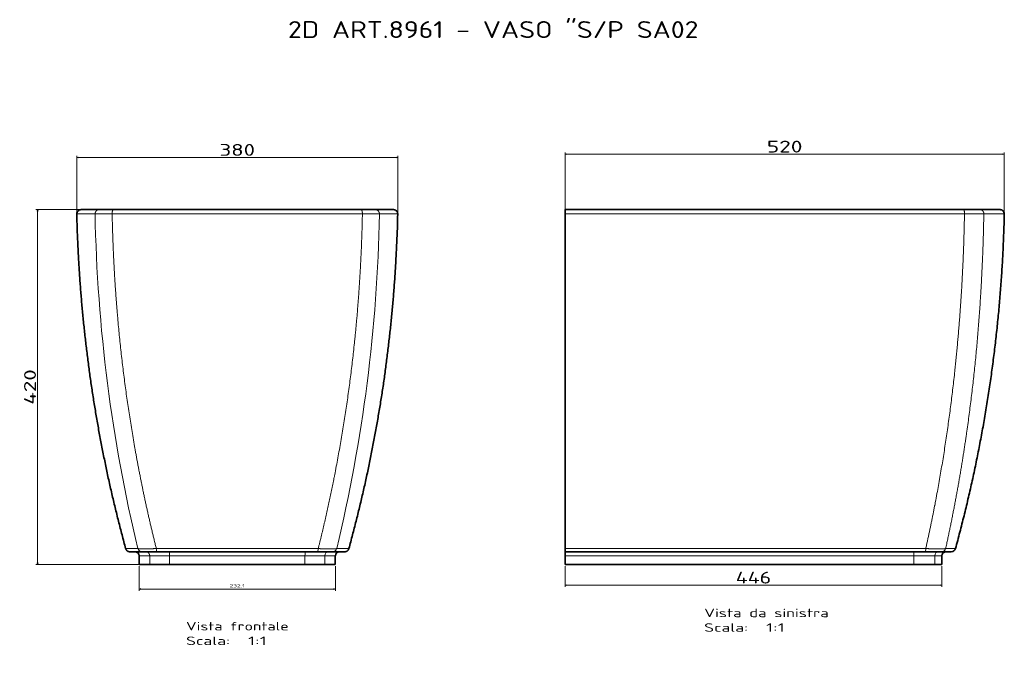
# Model space of a CAD drawing. Extents: x 9 to 1175, y -211 to 1228.
# Tile 5 of 5: x 9 to 1175, y 473 to 1228. Entities that reach past the tile are written whole.
import ezdxf
from ezdxf.enums import TextEntityAlignment as Align

# ---------------------------------------------------------------- set-up
doc = ezdxf.new("R2010")
doc.units = 0
doc.layers.get('0').update_dxf_attribs({"lineweight": 13})
doc.styles.get("Standard").update_dxf_attribs({"font": 'isocp.shx'})
doc.dimstyles.get("Standard").update_dxf_attribs({"dimtxt": 2.5, "dimasz": 2.5, "dimexe": 1.25, "dimexo": 0.625, "dimtad": 1, "dimcen": 2.5, "dimadec": 0, "dimazin": 0, "dimtfac": 1, "dimtmove": 0, "dimatfit": 0, "dimfxl": 0, "dimarcsym": 0})

# ---------------------------------------------------------------- blocks, each defined once
blk = doc.blocks.new('*D')
at = {"color": 7, "lineweight": 13}
for p, q in [((76.9, 999.6), (76.9, 1066.4)), ((76.9, 1064.4), (456.7, 1064.4)), ((456.7, 999.6), (456.7, 1066.4)), ((654.7, 999.6), (654.7, 1070.3)), ((654.7, 1068.3), (1174.6, 1068.3)), ((1174.6, 999.6), (1174.6, 1070.3)), ((118.3, 1002.7), (28.5, 1002.7)), ((30.5, 582.7), (30.5, 1002.7)), ((175.4, 582.7), (28.5, 582.7)), ((150.8, 580.7), (150.8, 551.5)), ((382.9, 580.7), (382.9, 551.5)), ((654.7, 580.7), (654.7, 556)), ((1100.8, 580.7), (1100.8, 556)), ((150.8, 553.5), (382.9, 553.5)), ((654.7, 558), (1100.8, 558)), ((264.8, 221.6), (23.5, 221.6)), ((25.5, -85.2), (25.5, 221.6)), ((124.3, 180.4), (124.3, -156.2)), ((409.3, 180.4), (409.3, -156.2)), ((264.8, -85.2), (23.5, -85.2)), ((124.3, -154.2), (409.3, -154.2))]:
    blk.add_line(p, q, dxfattribs=at)
for points in [[(78.9, 1064.9), (76.9, 1064.4), (78.9, 1063.9)], [(454.8, 1063.9), (456.7, 1064.4), (454.8, 1064.9)], [(656.6, 1068.9), (654.7, 1068.3), (656.6, 1067.8)], [(1172.7, 1067.8), (1174.6, 1068.3), (1172.7, 1068.9)], [(31, 1000.7), (30.5, 1002.7), (29.9, 1000.7)], [(29.9, 584.6), (30.5, 582.7), (31, 584.6)], [(152.7, 554), (150.8, 553.5), (152.7, 553)], [(380.9, 553), (382.9, 553.5), (380.9, 554)], [(656.6, 558.5), (654.7, 558), (656.6, 557.5)], [(1098.8, 557.5), (1100.8, 558), (1098.8, 558.5)], [(26.1, 219.6), (25.5, 221.6), (25, 219.6)], [(25, -83.3), (25.5, -85.2), (26.1, -83.3)], [(126.2, -153.7), (124.3, -154.2), (126.2, -154.7)], [(407.4, -154.7), (409.3, -154.2), (407.4, -153.7)]]:
    blk.add_lwpolyline(points, dxfattribs=at)
for s, height, p, p2 in [('520', 14, (893.6, 1070.3), (935.7, 1070.3)), ('380', 14, (245.8, 1066.4), (287.8, 1066.4)), ('446', 14, (856.7, 560), (898.8, 560)), ('232.1', 3.5, (257.8, 555.5), (275.8, 555.5)), ('285', 14, (245.8, -152.2), (287.8, -152.2))]:
    blk.add_text(s, height=height, dxfattribs=at).set_placement(p, p2, align=Align.FIT)
for s, p, p2 in [('420', (28.5, 771.7), (28.5, 813.7)), ('307', (23.5, 47.2), (23.5, 89.2))]:
    blk.add_text(s, height=14, rotation=90, dxfattribs=at).set_placement(p, p2, align=Align.FIT)
blk = doc.blocks.new('BLOCK50')
at = {"color": 7, "lineweight": 13}
for s, p, p2 in [('Vista frontale', (-60.6, -339.2), (60.9, -339.2)), ('Scala:', (-60.6, -356.5), (-8.5, -356.5)), ('  1:1', (-8.5, -356.5), (34.8, -356.5))]:
    blk.add_text(s, height=10, dxfattribs=at).set_placement(p, p2, align=Align.FIT)
blk = doc.blocks.new('BLOCK51')
at = {"color": 7, "lineweight": 13}
blk.add_text('2D ART.8961 - VASO "S/P SA02', height=20, dxfattribs=at).set_placement((60, 362.2), (545.8, 362.2), align=Align.FIT)
blk = doc.blocks.new('BLOCK52')
at = {"color": 7, "lineweight": 13}
for p, q in [((-189.9, 153.9), (-168.3, 153.9)), ((-148.1, 153.9), (0, 153.9)), ((148.1, 153.9), (0, 153.9)), ((189.9, 153.9), (168.3, 153.9)), ((0, -242.3), (-95.8, -242.3)), ((0, -242.3), (95.8, -242.3)), ((-80.1, -251), (-103.6, -251)), ((-80.1, -251), (0, -251)), ((0, -251), (80.1, -251)), ((103.6, -251), (80.1, -251))]:
    blk.add_line(p, q, dxfattribs=at)
at = {"color": 7, "lineweight": 35, "ltscale": 0.004393}
blk.add_line((-184.9, 159), (-184.7, 159), dxfattribs=at)
at = {"color": 7, "lineweight": 35}
for p, q in [((-184.7, 159), (-163.4, 159)), ((0, 159), (-146.6, 159)), ((146.6, 159), (0, 159)), ((184.7, 159), (163.4, 159)), ((-94.7, -246), (0, -246)), ((0, -246), (94.7, -246)), ((-116, -261), (-89.4, -261)), ((-103.6, -261), (-80.1, -261)), ((-89.4, -261), (89.4, -261)), ((0, -261), (-80.1, -261)), ((80.1, -261), (0, -261)), ((80.1, -261), (103.6, -261)), ((89.4, -261), (116, -261))]:
    blk.add_line(p, q, dxfattribs=at)
at = {"color": 7, "lineweight": 35, "ltscale": 0.419941}
for p, q in [((-146.6, 159), (-163.4, 159)), ((163.4, 159), (146.6, 159))]:
    blk.add_line(p, q, dxfattribs=at)
at = {"color": 7, "lineweight": 35, "ltscale": 0.00441}
blk.add_line((184.9, 159), (184.7, 159), dxfattribs=at)
at = {"color": 7, "lineweight": 13, "ltscale": 0.361916}
for p, q in [((-117.6, -242.3), (-132.1, -242.3)), ((117.6, -242.3), (132.1, -242.3))]:
    blk.add_line(p, q, dxfattribs=at)
at = {"color": 7, "lineweight": 35, "ltscale": 0.360379}
blk.add_line((-127.2, -246), (-112.8, -246), dxfattribs=at)
at = {"color": 7, "lineweight": 13, "ltscale": 0.311879}
blk.add_line((-116, -251), (-103.6, -251), dxfattribs=at)
at = {"color": 7, "lineweight": 35, "ltscale": 0.25}
for p, q in [((-116, -251), (-116, -261)), ((116, -251), (116, -261))]:
    blk.add_line(p, q, dxfattribs=at)
at = {"color": 7, "lineweight": 35, "ltscale": 0.454106}
for p, q in [((-112.8, -246), (-94.7, -246)), ((112.8, -246), (94.7, -246))]:
    blk.add_line(p, q, dxfattribs=at)
at = {"color": 7, "lineweight": 13, "ltscale": 0.25}
for p, q in [((-103.6, -261), (-103.6, -251)), ((-80.1, -251), (-80.1, -261)), ((80.1, -261), (80.1, -251)), ((103.6, -251), (103.6, -261))]:
    blk.add_line(p, q, dxfattribs=at)
at = {"color": 7, "lineweight": 13, "ltscale": 0.311881}
blk.add_line((103.6, -251), (116, -251), dxfattribs=at)
at = {"color": 7, "lineweight": 35, "ltscale": 0.360394}
blk.add_line((112.8, -246), (127.2, -246), dxfattribs=at)
at = {"color": 7, "lineweight": 35}
for centre, start, end in [((-184.9, 154), 90.0113, 181.3079), ((184.9, 154), 358.6921, 89.9887), ((-121.1, -251), 0.0013, 89.8343), ((121.1, -251), 90.1664, 179.9987)]:
    blk.add_arc(centre, 5, start, end, dxfattribs=at)
at = {"color": 7, "lineweight": 13}
for centre, major_axis, ratio, start_param, end_param in [((3486.1, 758.3), (3572.3, 1114.4), 0.692945, 2.943106, 3.096077), ((-3456, 751.9), (3541.4, -1110.6), 0.695721, 0.046749, 0.200356), ((-112.8, -241), (0, -5), 0.987574, 4.97983, 6.283591), ((-94.7, -241), (0, -5), 0.234304, 4.979423, 6.283184), ((94.7, -241), (0, -5), 0.234304, 0.000001, 1.303762), ((112.8, -241), (0, -5), 0.987574, 6.282806, 7.586567), ((-81.1, -251), (0, 5), 0.205455, 4.712389, 6.283185), ((81.1, -251), (0, 5), 0.205455, 0.000001, 1.570796), ((108.5, -251), (0, 5), 0.989119, 0, 1.570796)]:
    blk.add_ellipse(centre, major_axis=major_axis, ratio=ratio, start_param=start_param, end_param=end_param, dxfattribs=at)
at = {"color": 7, "lineweight": 35}
for points, knots in [([(-132.1, -242.3), (-133.5, -236.9), (-136.4, -226.1), (-140.6, -209.9), (-144.6, -193.6), (-148.5, -177.3), (-152.2, -161), (-155.7, -144.6), (-159, -128.2), (-162.2, -111.8), (-165.2, -95.4), (-168, -79), (-170.7, -62.5), (-173.2, -46), (-175.5, -29.5), (-177.6, -12.9), (-179.6, 3.7), (-181.4, 20.2), (-183.1, 36.9), (-184.6, 53.5), (-185.9, 70.2), (-187, 86.9), (-188, 103.6), (-188.8, 120.3), (-189.5, 137.1), (-189.8, 148.3), (-189.9, 153.9)], [0, 0, 0, 0, 16.79992, 33.580643, 50.343883, 67.09136, 83.824799, 100.545929, 117.256482, 133.958193, 150.652804, 167.342053, 184.027683, 200.711439, 217.395064, 234.080304, 250.768901, 267.462599, 284.163137, 300.872256, 317.591692, 334.32318, 351.068447, 367.82922, 384.607218, 401.404158, 401.404158, 401.404158, 401.404158]), ([(132.1, -242.3), (133.5, -236.9), (136.4, -226.1), (140.6, -209.9), (144.6, -193.6), (148.5, -177.3), (152.2, -161), (155.7, -144.6), (159, -128.2), (162.2, -111.8), (165.2, -95.4), (168, -79), (170.7, -62.5), (173.2, -46), (175.5, -29.5), (177.6, -12.9), (179.6, 3.7), (181.4, 20.2), (183.1, 36.9), (184.6, 53.5), (185.9, 70.2), (187, 86.9), (188, 103.6), (188.8, 120.3), (189.5, 137.1), (189.8, 148.3), (189.9, 153.9)], [0, 0, 0, 0, 16.79992, 33.580643, 50.343883, 67.09136, 83.824799, 100.545929, 117.256482, 133.958193, 150.652804, 167.342053, 184.027683, 200.711439, 217.395064, 234.080304, 250.768901, 267.462599, 284.163137, 300.872256, 317.591692, 334.32318, 351.068447, 367.82922, 384.607218, 401.404158, 401.404158, 401.404158, 401.404158]), ([(-127, -246), (-127.3, -246), (-127.9, -246), (-128.7, -245.8), (-129.4, -245.6), (-130, -245.2), (-130.6, -244.8), (-131.1, -244.2), (-131.5, -243.7), (-131.8, -243), (-132, -242.6), (-132.1, -242.3)], [0, 0, 0, 0, 0.919768, 1.643454, 2.36714, 3.090825, 3.814511, 4.538196, 5.261887, 5.985573, 6.709259, 6.709259, 6.709259, 6.709259]), ([(127, -246), (127.3, -246), (127.9, -246), (128.7, -245.8), (129.4, -245.6), (130, -245.2), (130.6, -244.8), (131.1, -244.2), (131.5, -243.7), (131.8, -243), (132, -242.6), (132.1, -242.3)], [0, 0, 0, 0, 0.919767, 1.643453, 2.367139, 3.090824, 3.81451, 4.538195, 5.261886, 5.985572, 6.709258, 6.709258, 6.709258, 6.709258])]:
    blk.add_open_spline(points, degree=3, knots=knots, dxfattribs=at)
at = {"color": 7, "lineweight": 13}
for points, knots in [([(-168.3, 153.9), (-168.3, 154.4), (-168.2, 154.8), (-168.1, 155.3), (-167.8, 156.2), (-167.3, 157), (-167, 157.4), (-166.3, 158.1), (-165.5, 158.6), (-165, 158.7), (-164.4, 158.9), (-163.8, 159), (-163.7, 159), (-163.5, 159), (-163.4, 159)], [0, 0, 0, 0, 0, 0, 3.416787, 3.416787, 3.416787, 6.82839, 6.82839, 6.82839, 10.227386, 10.227386, 10.227386, 11.297879, 11.297879, 11.297879, 11.297879, 11.297879, 11.297879]), ([(-148.1, 153.9), (-152, 153.9), (-155.8, 153.9), (-159.4, 153.9), (-163.8, 153.9), (-166.8, 153.9), (-167.4, 153.9), (-167.9, 153.9), (-168.3, 153.9)], [0, 0, 0, 0, 0, 0, 27.524376, 27.524376, 27.524376, 36.848934, 36.848934, 36.848934, 36.848934, 36.848934, 36.848934]), ([(-148.1, 153.9), (-148.1, 154.8), (-148.1, 155.7), (-147.9, 156.6), (-147.7, 157.8), (-147.2, 158.6), (-147.1, 158.8), (-146.9, 158.9), (-146.7, 159), (-146.7, 159), (-146.6, 159), (-146.6, 159)], [0, 0, 0, 0, 0, 0, 6.516716, 6.516716, 6.516716, 9.277495, 9.277495, 9.277495, 9.984755, 9.984755, 9.984755, 9.984755, 9.984755, 9.984755]), ([(-95.8, -242.3), (-105.7, -202.9), (-114.4, -163.1), (-122, -123), (-134.5, -44), (-142.6, 35.8), (-145.5, 75.1), (-147.3, 114.4), (-148.1, 153.9)], [0, 0, 0, 0, 0, 0, 290.465766, 290.465766, 290.465766, 569.047782, 569.047782, 569.047782, 569.047782, 569.047782, 569.047782]), ([(148.1, 153.9), (147.1, 103.7), (144.4, 53.7), (140, 3.8), (130.1, -75.7), (115.8, -154.3), (109.8, -183.8), (103.1, -213.2), (95.8, -242.3)], [0, 0, 0, 0, 0, 0, 354.447419, 354.447419, 354.447419, 569.043107, 569.043107, 569.043107, 569.043107, 569.043107, 569.043107]), ([(148.1, 153.9), (148.1, 154.8), (148.1, 155.7), (147.9, 156.6), (147.7, 157.8), (147.2, 158.6), (147.1, 158.8), (146.9, 158.9), (146.7, 159), (146.7, 159), (146.6, 159), (146.6, 159)], [0, 0, 0, 0, 0, 0, 6.50026, 6.50026, 6.50026, 9.251085, 9.251085, 9.251085, 9.954477, 9.954477, 9.954477, 9.954477, 9.954477, 9.954477]), ([(148.1, 153.9), (152, 153.9), (155.8, 153.9), (159.4, 153.9), (163.8, 153.9), (166.8, 153.9), (167.4, 153.9), (167.9, 153.9), (168.3, 153.9)], [0, 0, 0, 0, 0, 0, 27.524376, 27.524376, 27.524376, 36.848934, 36.848934, 36.848934, 36.848934, 36.848934, 36.848934]), ([(168.3, 153.9), (168.3, 154.4), (168.2, 154.8), (168.1, 155.3), (167.8, 156.2), (167.3, 157), (167, 157.4), (166.3, 158.1), (165.5, 158.6), (165, 158.7), (164.4, 158.9), (163.8, 159), (163.7, 159), (163.5, 159), (163.4, 159)], [0, 0, 0, 0, 0, 0, 3.425056, 3.425056, 3.425056, 6.84494, 6.84494, 6.84494, 10.252247, 10.252247, 10.252247, 11.325665, 11.325665, 11.325665, 11.325665, 11.325665, 11.325665]), ([(-95.8, -242.3), (-99.8, -242.4), (-103.8, -242.5), (-107.6, -242.6), (-112.5, -242.6), (-115.8, -242.5), (-116.6, -242.4), (-117.2, -242.4), (-117.6, -242.3)], [0, 0, 0, 0, 0, 0, 28.626483, 28.626483, 28.626483, 40.160768, 40.160768, 40.160768, 40.160768, 40.160768, 40.160768]), ([(117.6, -242.3), (117.2, -242.4), (116.6, -242.4), (115.9, -242.5), (113, -242.6), (109, -242.6), (106, -242.5), (102.1, -242.5), (98.1, -242.4), (97.4, -242.4), (96.6, -242.3), (95.8, -242.3)], [0, 0, 0, 0, 0, 0, 10.894854, 10.894854, 10.894854, 33.747646, 33.747646, 33.747646, 39.229051, 39.229051, 39.229051, 39.229051, 39.229051, 39.229051]), ([(-108.5, -246), (-108.1, -246), (-107.6, -246.1), (-107.1, -246.2), (-106.2, -246.5), (-105.5, -247), (-105.1, -247.3), (-104.5, -248), (-104, -248.9), (-103.8, -249.3), (-103.7, -249.9), (-103.6, -250.5), (-103.6, -250.7), (-103.6, -250.8), (-103.6, -251)], [0, 0, 0, 0, 0, 0, 3.35045, 3.35045, 3.35045, 6.709866, 6.709866, 6.709866, 10.076858, 10.076858, 10.076858, 11.149149, 11.149149, 11.149149, 11.149149, 11.149149, 11.149149])]:
    blk.add_open_spline(points, degree=5, knots=knots, dxfattribs=at)
blk = doc.blocks.new('BLOCK57')
at = {"color": 7, "lineweight": 13}
for s, p, p2 in [('Vista da sinistra', (-40.3, -323.5), (107.1, -323.5)), ('Scala:', (-40.3, -340.8), (11.7, -340.8)), ('  1:1', (11.7, -340.8), (55.1, -340.8))]:
    blk.add_text(s, height=10, dxfattribs=at).set_placement(p, p2, align=Align.FIT)
blk = doc.blocks.new('BLOCK58')
at = {"color": 7, "lineweight": 35}
for p, q in [((-205, 159), (266.9, 159)), ((-205, 153.9), (-205, -242.3)), ((309.9, 159), (286, 159)), ((-205, -246), (221.2, -246)), ((-205, -261), (207.7, -261)), ((207.7, -261), (-205, -261)), ((207.7, -261), (232.6, -261)), ((207.7, -261), (232.6, -261))]:
    blk.add_line(p, q, dxfattribs=at)
at = {"color": 7, "lineweight": 35, "ltscale": 0.127853}
blk.add_line((-205, 159), (-205, 153.9), dxfattribs=at)
at = {"color": 7, "lineweight": 13}
for p, q in [((-205, 153.9), (267.8, 153.9)), ((290.7, 153.9), (314.9, 153.9)), ((221.9, -242.3), (-205, -242.3)), ((-205, -251), (207.7, -251)), ((232.6, -251), (207.7, -251))]:
    blk.add_line(p, q, dxfattribs=at)
at = {"color": 7, "lineweight": 35, "ltscale": 0.477485}
blk.add_line((286, 159), (266.9, 159), dxfattribs=at)
at = {"color": 7, "lineweight": 35, "ltscale": 0.092017}
blk.add_line((-205, -242.3), (-205, -246), dxfattribs=at)
at = {"color": 7, "lineweight": 13, "ltscale": 0.289161}
blk.add_line((257.1, -242.3), (245.5, -242.3), dxfattribs=at)
at = {"color": 7, "lineweight": 35, "ltscale": 0.125}
blk.add_line((-205, -246), (-205, -251), dxfattribs=at)
at = {"color": 7, "lineweight": 35, "ltscale": 0.25}
for p, q in [((-205, -251), (-205, -261)), ((241, -261), (241, -251))]:
    blk.add_line(p, q, dxfattribs=at)
at = {"color": 7, "lineweight": 13, "ltscale": 0.25}
for p, q in [((207.7, -261), (207.7, -251)), ((232.6, -251), (232.6, -261))]:
    blk.add_line(p, q, dxfattribs=at)
at = {"color": 7, "lineweight": 35, "ltscale": 0.491337}
blk.add_line((221.2, -246), (240.8, -246), dxfattribs=at)
at = {"color": 7, "lineweight": 13, "ltscale": 0.210536}
blk.add_line((232.6, -251), (241, -251), dxfattribs=at)
at = {"color": 7, "lineweight": 35, "ltscale": 0.285785}
blk.add_line((240.8, -246), (252.2, -246), dxfattribs=at)
at = {"color": 7, "lineweight": 35, "ltscale": 0.210528}
for p, q in [((241, -261), (232.6, -261)), ((232.6, -261), (241, -261))]:
    blk.add_line(p, q, dxfattribs=at)
at = {"color": 7, "lineweight": 35}
for centre, start, end in [((309.9, 154), 358.6921, 90), ((252.2, -241), 270, 344.7008), ((246, -251), 90, 180)]:
    blk.add_arc(centre, 5, start, end, dxfattribs=at)
at = {"color": 7, "lineweight": 13}
for centre, major_axis, ratio, start_param, end_param in [((221.2, -241), (0, -5), 0.157136, 0.000001, 1.30376), ((240.8, -241), (0, -5), 0.97216, 6.283016, 7.586777), ((237.5, -251), (0, 5), 0.978667, 0.000001, 1.570796)]:
    blk.add_ellipse(centre, major_axis=major_axis, ratio=ratio, start_param=start_param, end_param=end_param, dxfattribs=at)
for points, knots in [([(267.8, 153.9), (266.7, 91.8), (263.4, 29.9), (257.8, -31.7), (247.5, -110.9), (233.1, -189.1), (229.6, -206.9), (225.9, -224.7), (221.9, -242.3)], [0, 0, 0, 0, 0, 0, 438.519388, 438.519388, 438.519388, 568.147921, 568.147921, 568.147921, 568.147921, 568.147921, 568.147921]), ([(245.5, -242.3), (255.5, -196.9), (264.1, -151.1), (271.2, -104.9), (281.1, -25.7), (287.1, 54.2), (288.9, 87.3), (290.1, 120.6), (290.7, 153.9)], [0, 0, 0, 0, 0, 0, 333.22746, 333.22746, 333.22746, 568.38703, 568.38703, 568.38703, 568.38703, 568.38703, 568.38703]), ([(267.8, 153.9), (267.8, 154.7), (267.8, 155.4), (267.7, 156.2), (267.6, 157.3), (267.4, 158.2), (267.3, 158.4), (267.2, 158.7), (267, 158.9), (267, 159), (266.9, 159), (266.9, 159)], [0, 0, 0, 0, 0, 0, 5.499403, 5.499403, 5.499403, 8.329434, 8.329434, 8.329434, 9.862834, 9.862834, 9.862834, 9.862834, 9.862834, 9.862834]), ([(290.7, 153.9), (289.7, 153.9), (288.4, 153.9), (286.8, 153.9), (282.4, 153.9), (277.3, 153.9), (274.2, 153.9), (271, 153.9), (267.8, 153.9)], [0, 0, 0, 0, 0, 0, 15.839091, 15.839091, 15.839091, 38.340784, 38.340784, 38.340784, 38.340784, 38.340784, 38.340784]), ([(290.7, 153.9), (290.7, 154.4), (290.7, 154.8), (290.6, 155.3), (290.3, 156.2), (289.8, 157), (289.5, 157.4), (288.8, 158.1), (288, 158.6), (287.6, 158.7), (287, 158.9), (286.4, 159), (286.2, 159), (286.1, 159), (286, 159)], [0, 0, 0, 0, 0, 0, 3.422375, 3.422375, 3.422375, 6.823869, 6.823869, 6.823869, 10.190219, 10.190219, 10.190219, 11.239893, 11.239893, 11.239893, 11.239893, 11.239893, 11.239893]), ([(245.5, -242.3), (244.8, -242.4), (243.7, -242.5), (242.3, -242.5), (238.1, -242.6), (232.8, -242.6), (229.2, -242.5), (225.6, -242.4), (221.9, -242.3)], [0, 0, 0, 0, 0, 0, 15.151212, 15.151212, 15.151212, 41.118233, 41.118233, 41.118233, 41.118233, 41.118233, 41.118233]), ([(208.4, -246), (208.4, -246), (208.3, -246), (208.2, -246.1), (208.1, -246.4), (208, -246.9), (207.9, -247.4), (207.8, -248.3), (207.7, -249.3), (207.7, -249.9), (207.7, -250.4), (207.7, -251)], [0, 0, 0, 0, 0, 0, 1.963564, 1.963564, 1.963564, 5.650463, 5.650463, 5.650463, 9.667184, 9.667184, 9.667184, 9.667184, 9.667184, 9.667184])]:
    blk.add_open_spline(points, degree=5, knots=knots, dxfattribs=at)
at = {"color": 7, "lineweight": 35}
blk.add_open_spline([(314.9, 153.9), (313.1, 73.5), (306.4, -6.6), (294.8, -86.1), (278.3, -164.8), (257.1, -242.3)], degree=5, dxfattribs=at)

msp = doc.modelspace()

# ---------------------------------------------------------------- linework, layer by layer
at = {"color": 7, "lineweight": 5}
for p in [(76.928, 997.564), (456.71, 997.564), (1174.607, 997.564)]:
    msp.add_point(p, dxfattribs=at)

# ---------------------------------------------------------------- block references
at = {"lineweight": 0}
for name, p in [('BLOCK51', (266.819, 843.678)), ('BLOCK52', (266.819, 843.678)), ('BLOCK58', (859.716, 843.678)), ('BLOCK57', (859.716, 843.678)), ('BLOCK50', (266.819, 843.678))]:
    msp.add_blockref(name, p, dxfattribs=at)

# ---------------------------------------------------------------- dimensions: what is measured, and where the dimension line sits
at = {"color": 0, "lineweight": 0}
for base, p1, p2, angle, middle, dimtype in [((30.455, 582.678), (120.25, 1002.678), (177.378, 582.678), 269.998569, (30.455, 792.678), 160), ((150.769, 553.532), (382.869, 582.678), (150.769, 582.678), 180, (266.819, 553.532), 161), ((76.928, 1064.429), (456.71, 997.564), (76.928, 997.564), 180, (266.819, 1064.429), 161), ((124.313, -154.223), (409.326, 182.396), (124.313, 182.396), 179.999046, (266.819, -154.223), 160), ((25.541, -85.228), (266.819, 221.568), (266.819, -85.228), 269.999989, (25.541, 68.17), 161), ((654.716, 558.018), (1100.765, 582.678), (654.716, 582.678), 180, (877.74, 558.018), 161), ((1174.607, 1068.346), (654.716, 997.564), (1174.607, 997.564), 359.998092, (914.661, 1068.346), 160)]:
    dim = msp.add_linear_dim(base=base, p1=p1, p2=p2, angle=angle, dimstyle='Standard', dxfattribs=at)
    dim.commit()
    dim.dimension.update_dxf_attribs({"geometry": '*D', "text_midpoint": middle, "dimtype": dimtype})

doc.saveas('drawing.dxf')
